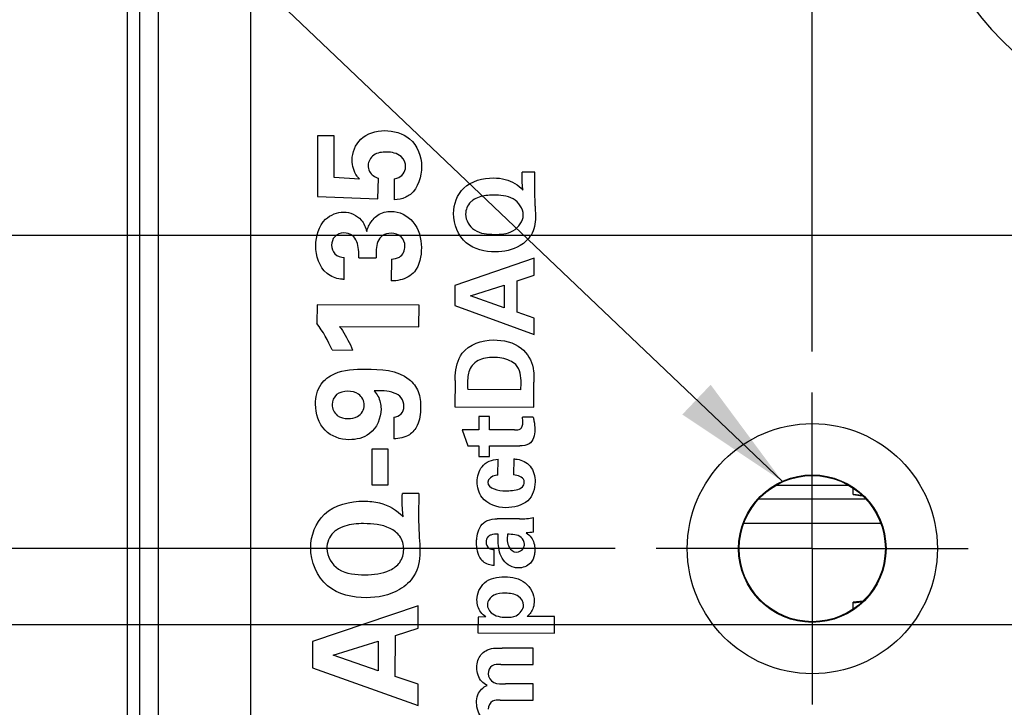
# Model space of a CAD drawing. Header units: inches. Extents: x 0 to 34, y 0 to 22.
# Tile 8 of 59: x 6.2 to 7.7, y 11.3 to 12.3. Entities that reach past the tile are written whole.
import ezdxf

# ---------------------------------------------------------------- set-up
doc = ezdxf.new("R2010")
doc.units = ezdxf.units.IN
doc.header["$LTSCALE"] = 1.87
doc.header["$MEASUREMENT"] = 0
doc.linetypes.add('CENTER', pattern=[0.6, 0.375, -0.075, 0.075, -0.075])
doc.layers.get('0').update_dxf_attribs({"linetype": 'CONTINUOUS'})
for name, color, linetype in [('02___PRT_ALL_AXES', 7, 'CONTINUOUS'), ('ARTWORK', 7, 'CONTINUOUS'), ('DETAIL', 7, 'CONTINUOUS'), ('DIMENSIONS', 7, 'CONTINUOUS'), ('ECAD_764683_01_234_CKET_SOIC_1_', 7, 'CONTINUOUS')]:
    doc.layers.add(name, color=color, linetype=linetype)
doc.styles.get("Standard").update_dxf_attribs({"font": 'txt', "width": 0.8})
doc.dimstyles.new('DIMSTYLE_1', dxfattribs={"dimtxt": 0.125, "dimasz": 0.18, "dimexe": 0.125, "dimexo": 0.0625, "dimgap": 0.03125, "dimtad": 0, "dimtih": 1, "dimtoh": 1, "dimlfac": 0.5, "dimzin": 4, "dimdsep": 46, "dimtxsty": 'STANDARD', "dimblk": '_FILLED', "dimblk1": '_FILLED', "dimblk2": '_FILLED', "dimcen": 0.09, "dimadec": 0, "dimazin": 0, "dimtp": 0.01, "dimtm": 0.01, "dimtfac": 1, "dimtofl": 0, "dimtmove": 0, "dimatfit": 3, "dimldrblk": '_FILLED', "dimfxl": 1, "dimtolj": 1, "dimtzin": 4, "dimarcsym": 0})
doc.dimstyles.new('DIMSTYLE_2', dxfattribs={"dimtxt": 0.125, "dimasz": 0.18, "dimexe": 0.125, "dimexo": 0.0625, "dimgap": 0.03125, "dimtad": 0, "dimtih": 1, "dimtoh": 1, "dimlfac": 0.5, "dimzin": 4, "dimdsep": 46, "dimtxsty": 'STANDARD', "dimblk": '_FILLED', "dimblk1": '_FILLED', "dimblk2": '_FILLED', "dimcen": 0.09, "dimadec": 0, "dimazin": 0, "dimtp": 0.001, "dimtm": 0.001, "dimtfac": 1, "dimtofl": 0, "dimtmove": 0, "dimatfit": 3, "dimldrblk": '_FILLED', "dimfxl": 1, "dimtolj": 1, "dimtzin": 4, "dimarcsym": 0})
doc.dimstyles.get("Standard").update_dxf_attribs({"dimtxt": 0.125, "dimasz": 0.18, "dimexe": 0.125, "dimexo": 0.0625, "dimgap": 0.09, "dimtad": 0, "dimtih": 1, "dimtoh": 1, "dimdec": 3, "dimzin": 4, "dimdsep": 46, "dimtxsty": 'STANDARD', "dimblk": '_FILLED', "dimblk1": '_FILLED', "dimblk2": '_FILLED', "dimcen": 0.09, "dimadec": 0, "dimazin": 0, "dimtol": 1, "dimtp": 0.01, "dimtm": 0.01, "dimtfac": 1, "dimtdec": 3, "dimtofl": 0, "dimtmove": 0, "dimatfit": 3, "dimldrblk": '_FILLED', "dimfxl": 1, "dimtolj": 1, "dimtzin": 4, "dimarcsym": 0})

# ---------------------------------------------------------------- blocks, each defined once
blk = doc.blocks.new('*D18')
at = {"layer": 'DIMENSIONS', "color": 2, "linetype": 'CONTINUOUS'}
blk.add_line((7.4418, 11.8375), (7.4418, 15.6145), dxfattribs=at)
at = {"layer": 'DIMENSIONS', "color": 2, "linetype": 'CONTINUOUS', "insert": (7.3793, 15.677), "char_height": 0.125, "width": 1.125, "attachment_point": 1, "rotation": 90, "line_spacing_factor": 0.9}
blk.add_mtext('1.29{\\Ftxt.shx;\\W1.000000;\\H0.125000; }[32.7]', dxfattribs=at)
blk = doc.blocks.new('_FILLED')
at = {"color": 0, "linetype": 'BYBLOCK'}
blk.add_solid([(0, 0), (-1, 0.1736), (-1, -0.1736)], dxfattribs=at)
blk = doc.blocks.new('*D21')
at = {"layer": 'DIMENSIONS', "color": 2, "linetype": 'CONTINUOUS'}
blk.add_line((8.1998, 11.7255), (8.1998, 15.6145), dxfattribs=at)
at = {"layer": 'DIMENSIONS', "color": 2, "linetype": 'CONTINUOUS', "insert": (8.1373, 15.677), "char_height": 0.125, "width": 1.125, "attachment_point": 1, "rotation": 90, "line_spacing_factor": 0.9}
blk.add_mtext('1.67{\\Ftxt.shx;\\W1.000000;\\H0.125000; }[42.3]', dxfattribs=at)
blk = doc.blocks.new('*D22')
at = {"layer": 'DIMENSIONS', "color": 6, "linetype": 'CONTINUOUS'}
blk.add_line((9.5876, 11.3719), (9.5876, 15.6145), dxfattribs=at)
at = {"layer": 'DIMENSIONS', "color": 6, "linetype": 'CONTINUOUS', "insert": (9.5251, 15.677), "char_height": 0.125, "width": 0.925, "attachment_point": 1, "rotation": 90, "line_spacing_factor": 0.9}
blk.add_mtext('2.36{\\Ftxt.shx;\\W1.000000;\\H0.125000; }[60]', dxfattribs=at)
blk = doc.blocks.new('*D32')
at = {"layer": 'DIMENSIONS', "color": 6, "linetype": 'CONTINUOUS'}
blk.add_line((10.8284, 11.422), (4.0538, 11.422), dxfattribs=at)
at = {"layer": 'DIMENSIONS', "color": 6, "linetype": 'CONTINUOUS', "insert": (3.9913, 11.4845), "char_height": 0.125, "width": 1.125, "attachment_point": 3, "line_spacing_factor": 0.9}
blk.add_mtext('1.72{\\Ftxt.shx;\\W1.000000;\\H0.125000; }[43.6]', dxfattribs=at)
blk = doc.blocks.new('*D35')
at = {"layer": 'DIMENSIONS', "color": 2, "linetype": 'CONTINUOUS'}
for p, q in [((4.1845, 11.6511), (4.0538, 11.6511)), ((4.2773, 11.538), (4.1845, 11.6511)), ((7.1423, 11.538), (4.2773, 11.538))]:
    blk.add_line(p, q, dxfattribs=at)
at = {"layer": 'DIMENSIONS', "color": 2, "linetype": 'CONTINUOUS', "insert": (3.9913, 11.7136), "char_height": 0.125, "width": 1.425, "attachment_point": 3, "line_spacing_factor": 0.9}
blk.add_mtext('2X 1.77{\\Ftxt.shx;\\W1.000000;\\H0.125000; }[45.1]', dxfattribs=at)
blk = doc.blocks.new('*D36')
at = {"layer": 'DIMENSIONS', "color": 2, "linetype": 'CONTINUOUS'}
for p, q in [((4.1664, 12.767), (4.0538, 12.767)), ((4.2753, 12.648), (4.1664, 12.767)), ((7.879, 12.648), (4.2753, 12.648))]:
    blk.add_line(p, q, dxfattribs=at)
at = {"layer": 'DIMENSIONS', "color": 2, "linetype": 'CONTINUOUS', "insert": (3.9913, 12.8295), "char_height": 0.125, "width": 1.125, "attachment_point": 3, "line_spacing_factor": 0.9}
blk.add_mtext('2.33{\\Ftxt.shx;\\W1.000000;\\H0.125000; }[59.2]', dxfattribs=at)
blk = doc.blocks.new('*D37')
at = {"layer": 'DIMENSIONS', "color": 2, "linetype": 'CONTINUOUS'}
blk.add_line((7.879, 13.38), (4.0538, 13.38), dxfattribs=at)
at = {"layer": 'DIMENSIONS', "color": 2, "linetype": 'CONTINUOUS', "insert": (3.9913, 13.4425), "char_height": 0.125, "width": 1.125, "attachment_point": 3, "line_spacing_factor": 0.9}
blk.add_mtext('2.70{\\Ftxt.shx;\\W1.000000;\\H0.125000; }[68.5]', dxfattribs=at)
blk = doc.blocks.new('*D38')
at = {"layer": 'DIMENSIONS', "color": 6, "linetype": 'CONTINUOUS'}
blk.add_line((11.2482, 12.014), (4.0538, 12.014), dxfattribs=at)
at = {"layer": 'DIMENSIONS', "color": 6, "linetype": 'CONTINUOUS', "insert": (3.9913, 12.0765), "char_height": 0.125, "width": 1.125, "attachment_point": 3, "line_spacing_factor": 0.9}
blk.add_mtext('2.01{\\Ftxt.shx;\\W1.000000;\\H0.125000; }[51.1]', dxfattribs=at)
blk = doc.blocks.new('*D39')
at = {"layer": 'DIMENSIONS', "color": 2, "linetype": 'CONTINUOUS'}
for p, q in [((10.8479, 13.361), (10.7504, 13.1732)), ((11.4633, 13.361), (10.8479, 13.361)), ((10.7504, 13.1732), (4.0538, 13.1732))]:
    blk.add_line(p, q, dxfattribs=at)
at = {"layer": 'DIMENSIONS', "color": 2, "linetype": 'CONTINUOUS', "insert": (3.9913, 13.2357), "char_height": 0.125, "width": 1.125, "attachment_point": 3, "line_spacing_factor": 0.9}
blk.add_mtext('2.69{\\Ftxt.shx;\\W1.000000;\\H0.125000; }[68.2]', dxfattribs=at)
blk = doc.blocks.new('*D40')
at = {"layer": 'DIMENSIONS', "color": 2, "linetype": 'CONTINUOUS'}
blk.add_line((9.6377, 13.628), (4.0538, 13.628), dxfattribs=at)
at = {"layer": 'DIMENSIONS', "color": 2, "linetype": 'CONTINUOUS', "insert": (3.9913, 13.6905), "char_height": 0.125, "width": 1.125, "attachment_point": 3, "line_spacing_factor": 0.9}
blk.add_mtext('2.82{\\Ftxt.shx;\\W1.000000;\\H0.125000; }[71.6]', dxfattribs=at)
blk = doc.blocks.new('*D41')
at = {"layer": 'DIMENSIONS', "color": 2, "linetype": 'CONTINUOUS'}
blk.add_line((9.6377, 12.528), (4.0538, 12.528), dxfattribs=at)
at = {"layer": 'DIMENSIONS', "color": 2, "linetype": 'CONTINUOUS', "insert": (3.9913, 12.5905), "char_height": 0.125, "width": 1.125, "attachment_point": 3, "line_spacing_factor": 0.9}
blk.add_mtext('2.27{\\Ftxt.shx;\\W1.000000;\\H0.125000; }[57.6]', dxfattribs=at)
blk = doc.blocks.new('*D43')
at = {"layer": 'DIMENSIONS', "color": 2, "linetype": 'CONTINUOUS'}
blk.add_line((8.0641, 14.106), (4.0538, 14.106), dxfattribs=at)
at = {"layer": 'DIMENSIONS', "color": 2, "linetype": 'CONTINUOUS', "insert": (3.9913, 14.1685), "char_height": 0.125, "width": 1.125, "attachment_point": 3, "line_spacing_factor": 0.9}
blk.add_mtext('3.06{\\Ftxt.shx;\\W1.000000;\\H0.125000; }[77.7]', dxfattribs=at)
blk = doc.blocks.new('*D44')
at = {"layer": 'DIMENSIONS', "color": 6, "linetype": 'CONTINUOUS'}
blk.add_line((11.4359, 11.8263), (11.4359, 7.3015), dxfattribs=at)
at = {"layer": 'DIMENSIONS', "color": 6, "linetype": 'CONTINUOUS', "insert": (11.3734, 7.239), "char_height": 0.125, "width": 1.125, "attachment_point": 3, "rotation": 90, "line_spacing_factor": 0.9}
blk.add_mtext('3.29{\\Ftxt.shx;\\W1.000000;\\H0.125000; }[83.4]', dxfattribs=at)
blk = doc.blocks.new('*D49')
at = {"layer": 'DIMENSIONS', "color": 2, "linetype": 'CONTINUOUS'}
blk.add_line((11.4359, 11.8263), (11.4359, 7.3015), dxfattribs=at)
at = {"layer": 'DIMENSIONS', "color": 2, "linetype": 'CONTINUOUS', "insert": (11.3734, 7.239), "char_height": 0.125, "width": 1.125, "attachment_point": 3, "rotation": 90, "line_spacing_factor": 0.9}
blk.add_mtext('3.29{\\Ftxt.shx;\\W1.000000;\\H0.125000; }[83.4]', dxfattribs=at)
blk = doc.blocks.new('*D51')
at = {"layer": 'DIMENSIONS', "color": 2, "linetype": 'CONTINUOUS'}
blk.add_line((10.8284, 11.422), (4.0538, 11.422), dxfattribs=at)
at = {"layer": 'DIMENSIONS', "color": 2, "linetype": 'CONTINUOUS', "insert": (3.9913, 11.4845), "char_height": 0.125, "width": 1.125, "attachment_point": 3, "line_spacing_factor": 0.9}
blk.add_mtext('1.72{\\Ftxt.shx;\\W1.000000;\\H0.125000; }[43.6]', dxfattribs=at)
blk = doc.blocks.new('*D52')
at = {"layer": 'DIMENSIONS', "color": 2, "linetype": 'CONTINUOUS'}
blk.add_line((11.2482, 12.014), (4.0538, 12.014), dxfattribs=at)
at = {"layer": 'DIMENSIONS', "color": 2, "linetype": 'CONTINUOUS', "insert": (3.9913, 12.0765), "char_height": 0.125, "width": 1.125, "attachment_point": 3, "line_spacing_factor": 0.9}
blk.add_mtext('2.01{\\Ftxt.shx;\\W1.000000;\\H0.125000; }[51.1]', dxfattribs=at)
blk = doc.blocks.new('*D53')
at = {"layer": 'DIMENSIONS', "color": 2, "linetype": 'CONTINUOUS'}
blk.add_line((9.5876, 11.3719), (9.5876, 15.6145), dxfattribs=at)
at = {"layer": 'DIMENSIONS', "color": 2, "linetype": 'CONTINUOUS', "insert": (9.5251, 15.677), "char_height": 0.125, "width": 0.925, "attachment_point": 1, "rotation": 90, "line_spacing_factor": 0.9}
blk.add_mtext('2.36{\\Ftxt.shx;\\W1.000000;\\H0.125000; }[60]', dxfattribs=at)

msp = doc.modelspace()

# ---------------------------------------------------------------- linework, layer by layer
at = {"color": 3, "linetype": 'CONTINUOUS'}
for p, q in [((6.5885, 8.2686), (6.5885, 14.6473)), ((6.4485, 8.408), (6.4485, 14.508))]:
    msp.add_line(p, q, dxfattribs=at)
at = {"color": 7, "linetype": 'CONTINUOUS'}
for p, q in [((6.4008, 14.5753), (6.4008, 8.3406)), ((6.4199, 8.3406), (6.4199, 14.5753)), ((7.5037, 11.6201), (7.5037, 11.63)), ((7.5037, 11.6206), (7.517, 11.6191)), ((7.5037, 11.6201), (7.5178, 11.6184)), ((7.3298, 11.538), (7.3308, 11.538)), ((7.5538, 11.538), (7.5528, 11.538)), ((7.519, 11.4584), (7.5037, 11.4567)), ((7.517, 11.4568), (7.5037, 11.4553)), ((7.5037, 11.4459), (7.5037, 11.4567))]:
    msp.add_line(p, q, dxfattribs=at)
msp.add_circle((7.4418, 11.538), 0.111, dxfattribs=at)
at = {"layer": '02___PRT_ALL_AXES', "color": 7, "linetype": 'CENTER'}
for q in [(7.4418, 11.775), (7.2048, 11.538), (7.4418, 11.301), (7.6788, 11.538)]:
    msp.add_line((7.4418, 11.538), q, dxfattribs=at)
at = {"layer": '02___PRT_ALL_AXES', "color": 3, "linetype": 'CONTINUOUS'}
for centre, radius in [((7.4419, 11.538), 0.19), ((7.4418, 11.538), 0.112)]:
    msp.add_circle(centre, radius, dxfattribs=at)
for radius in [0.4777, 0.378]:
    msp.add_arc((8.0679, 12.648), radius, 180, 360, dxfattribs=at)
at = {"layer": 'ARTWORK', "color": 3, "linetype": 'CONTINUOUS'}
for p, q in [((6.6901, 12.1651), (6.6898, 12.073)), ((6.7154, 12.1651), (6.6901, 12.1651)), ((6.7152, 12.1017), (6.7154, 12.1651)), ((7.02, 12.1099), (7.0011, 12.1099)), ((6.7536, 12.0996), (6.7152, 12.1017)), ((6.7815, 12.0693), (6.7825, 12.1008)), ((6.8065, 12.1001), (6.8064, 12.0679)), ((7.0195, 12.0802), (7.0203, 12.0607)), ((6.6898, 12.073), (6.7815, 12.0693)), ((6.7306, 11.947), (6.7307, 11.9803)), ((6.7529, 11.9798), (6.7789, 11.9798)), ((6.8022, 11.978), (6.8021, 11.9448)), ((7.0193, 11.9795), (6.8988, 11.938)), ((7.0192, 11.9535), (7.0193, 11.9795)), ((6.9931, 11.8973), (6.9932, 11.9449)), ((6.9932, 11.9449), (7.0192, 11.9535)), ((6.8988, 11.938), (6.8987, 11.9074)), ((6.9224, 11.9219), (6.9737, 11.9385)), ((6.9737, 11.9385), (6.9737, 11.904)), ((6.9737, 11.904), (6.9224, 11.9219)), ((6.6892, 11.9083), (6.6891, 11.8802)), ((6.8442, 11.908), (6.6892, 11.9083)), ((6.8441, 11.8751), (6.8442, 11.908)), ((6.8987, 11.9074), (7.019, 11.8636)), ((7.0191, 11.8882), (6.9931, 11.8973)), ((7.019, 11.8636), (7.0191, 11.8882)), ((6.7235, 11.8753), (6.8441, 11.8751)), ((6.7124, 11.8399), (6.7432, 11.8398)), ((6.8989, 11.7934), (6.8987, 11.7535)), ((6.999, 11.7795), (6.9994, 11.7896)), ((7.0188, 11.7532), (7.0189, 11.7907)), ((6.999, 11.7795), (6.9182, 11.7796)), ((6.8987, 11.7535), (7.0188, 11.7532)), ((6.806, 11.7379), (6.806, 11.705)), ((6.9351, 11.7386), (6.9351, 11.7186)), ((6.9514, 11.7386), (6.9351, 11.7386)), ((6.9514, 11.7186), (6.9514, 11.7386)), ((7.0176, 11.7379), (7.0014, 11.7379)), ((6.9096, 11.7187), (6.9185, 11.6942)), ((6.9351, 11.7186), (6.9096, 11.7187)), ((6.9894, 11.7185), (6.9514, 11.7186)), ((6.7724, 11.689), (6.7723, 11.635)), ((6.7975, 11.6889), (6.7724, 11.689)), ((6.7974, 11.6349), (6.7975, 11.6889)), ((6.9185, 11.6942), (6.935, 11.6941)), ((6.935, 11.6941), (6.935, 11.678)), ((6.9513, 11.6779), (6.9513, 11.6941)), ((6.9513, 11.6941), (6.9975, 11.694)), ((6.935, 11.678), (6.9513, 11.6779)), ((6.9642, 11.6497), (6.9643, 11.6738)), ((6.9881, 11.6743), (6.988, 11.65)), ((6.7723, 11.635), (6.7974, 11.6349)), ((6.844, 11.6216), (6.8189, 11.6216)), ((6.8434, 11.5828), (6.8445, 11.5573)), ((6.997, 11.5833), (6.9632, 11.5832)), ((7.0183, 11.5629), (7.0184, 11.5852)), ((6.9582, 11.5124), (6.9583, 11.5365)), ((6.8431, 11.4512), (6.6824, 11.3969)), ((6.843, 11.4173), (6.8431, 11.4512)), ((6.9339, 11.4339), (6.9338, 11.41)), ((6.9459, 11.4346), (6.9339, 11.4339)), ((7.0503, 11.4348), (7.0083, 11.4349)), ((7.0503, 11.4097), (7.0503, 11.4348)), ((6.8083, 11.406), (6.843, 11.4173)), ((6.8082, 11.3437), (6.8083, 11.406)), ((6.9338, 11.41), (7.0503, 11.4097)), ((6.6824, 11.3969), (6.6823, 11.3569)), ((6.7139, 11.3759), (6.7823, 11.3976)), ((6.7823, 11.3976), (6.7822, 11.3525)), ((7.0179, 11.3868), (6.9704, 11.387)), ((7.0178, 11.362), (7.0179, 11.3868)), ((6.7822, 11.3525), (6.7139, 11.3759)), ((6.6823, 11.3569), (6.8427, 11.2996)), ((6.9683, 11.3621), (7.0178, 11.362)), ((6.8428, 11.3319), (6.8082, 11.3437)), ((6.8427, 11.2996), (6.8428, 11.3319)), ((7.0177, 11.3327), (6.9756, 11.3328)), ((7.0177, 11.3079), (7.0177, 11.3327)), ((6.9677, 11.308), (7.0177, 11.3079))]:
    msp.add_line(p, q, dxfattribs=at)
for centre, radius, start, end in [((8.2668, 12.0779), 1.2473, 178.5299, 179.8921), ((6.5195, 11.7557), 0.2104, 23.5805, 36.2875), ((8.5055, 11.579), 1.662, 178.5313, 179.8687)]:
    msp.add_arc(centre, radius, start, end, dxfattribs=at)
for points, knots in [([(6.7426, 12.1284), (6.7426, 12.1398), (6.7527, 12.1655), (6.7791, 12.1732), (6.792, 12.1732)], [0, 0, 0, 0, 0.469, 1, 1, 1, 1]), ([(6.792, 12.1732), (6.8053, 12.1731), (6.836, 12.1651), (6.8481, 12.134), (6.8481, 12.1188)], [0, 0, 0, 0, 0.467689, 1, 1, 1, 1]), ([(6.7948, 12.1405), (6.7881, 12.1405), (6.7744, 12.1393), (6.767, 12.1262), (6.767, 12.1203)], [0, 0, 0, 0, 0.531001, 1, 1, 1, 1]), ([(6.8239, 12.118), (6.8239, 12.1237), (6.8177, 12.1379), (6.8026, 12.1405), (6.7948, 12.1405)], [0, 0, 0, 0, 0.423746, 1, 1, 1, 1]), ([(6.7536, 12.0996), (6.7524, 12.101), (6.7455, 12.1087), (6.7426, 12.1198), (6.7426, 12.1284)], [0, 0, 0, 0, 0.174333, 1, 1, 1, 1]), ([(6.767, 12.1203), (6.767, 12.1172), (6.7685, 12.1081), (6.7771, 12.1025), (6.7825, 12.1008)], [0, 0, 0, 0, 0.350734, 1, 1, 1, 1]), ([(6.8065, 12.1001), (6.8079, 12.1001), (6.8166, 12.1013), (6.8238, 12.1107), (6.8239, 12.118)], [0, 0, 0, 0, 0.163464, 1, 1, 1, 1]), ([(7.0022, 12.0829), (7.0019, 12.0846), (7.0009, 12.0936), (7.0008, 12.1026), (7.0011, 12.1099)], [0, 0, 0, 0, 0.189789, 1, 1, 1, 1]), ([(6.8967, 12.047), (6.8967, 12.061), (6.9084, 12.0932), (6.9416, 12.1012), (6.9575, 12.1012)], [0, 0, 0, 0, 0.467083, 1, 1, 1, 1]), ([(6.9575, 12.1012), (6.9634, 12.1012), (6.98, 12.0997), (6.9951, 12.0906), (7.0022, 12.0829)], [0, 0, 0, 0, 0.362463, 1, 1, 1, 1]), ([(6.8311, 12.0763), (6.8289, 12.0746), (6.8215, 12.0697), (6.8124, 12.0681), (6.8064, 12.0679)], [0, 0, 0, 0, 0.314245, 1, 1, 1, 1]), ([(6.9571, 12.075), (6.9533, 12.075), (6.9427, 12.0746), (6.932, 12.0714), (6.9262, 12.0676)], [0, 0, 0, 0, 0.353133, 1, 1, 1, 1]), ([(7.0026, 12.0449), (7.0027, 12.0546), (6.9884, 12.0746), (6.9673, 12.075), (6.9571, 12.075)], [0, 0, 0, 0, 0.486956, 1, 1, 1, 1]), ([(6.9262, 12.0676), (6.9249, 12.0667), (6.9184, 12.0615), (6.915, 12.0527), (6.915, 12.046)], [0, 0, 0, 0, 0.192192, 1, 1, 1, 1]), ([(7.0203, 12.0607), (7.0205, 12.0587), (7.0208, 12.0524), (7.0213, 12.046), (7.0213, 12.0417)], [0, 0, 0, 0, 0.316535, 1, 1, 1, 1]), ([(6.6874, 11.9983), (6.6875, 12.0125), (6.6947, 12.0394), (6.7199, 12.0494), (6.7297, 12.0494)], [0, 0, 0, 0, 0.591249, 1, 1, 1, 1]), ([(6.7297, 12.0494), (6.7395, 12.0494), (6.7567, 12.0417), (6.763, 12.0262), (6.7648, 12.0201)], [0, 0, 0, 0, 0.603718, 1, 1, 1, 1]), ([(6.7744, 12.0382), (6.7764, 12.0406), (6.7842, 12.0477), (6.795, 12.0505), (6.8021, 12.0505)], [0, 0, 0, 0, 0.309795, 1, 1, 1, 1]), ([(6.8021, 12.0505), (6.8142, 12.0505), (6.8409, 12.0369), (6.8478, 12.0091), (6.8478, 11.9953)], [0, 0, 0, 0, 0.466443, 1, 1, 1, 1]), ([(6.96, 11.9889), (6.9447, 11.9889), (6.9102, 11.9964), (6.8967, 12.0309), (6.8967, 12.047)], [0, 0, 0, 0, 0.488083, 1, 1, 1, 1]), ([(6.915, 12.046), (6.915, 12.0369), (6.9274, 12.017), (6.9483, 12.0156), (6.9586, 12.0155)], [0, 0, 0, 0, 0.469646, 1, 1, 1, 1]), ([(6.9586, 12.0155), (6.9682, 12.0155), (6.9883, 12.0165), (7.0026, 12.0354), (7.0026, 12.0449)], [0, 0, 0, 0, 0.502848, 1, 1, 1, 1]), ([(6.7648, 12.0201), (6.7652, 12.0214), (6.7673, 12.0279), (6.7708, 12.034), (6.7744, 12.0382)], [0, 0, 0, 0, 0.198733, 1, 1, 1, 1]), ([(7.0213, 12.0417), (7.0213, 12.0323), (7.0176, 12.0145), (6.9946, 11.9932), (6.973, 11.9889), (6.96, 11.9889)], [0, 0, 0, 0, 0.311628, 0.567213, 1, 1, 1, 1]), ([(6.7299, 12.0176), (6.7249, 12.0176), (6.7145, 12.0138), (6.7114, 12.0035), (6.7114, 11.9989)], [0, 0, 0, 0, 0.518867, 1, 1, 1, 1]), ([(6.7529, 11.9798), (6.7527, 11.9881), (6.7528, 12.0006), (6.7434, 12.0155), (6.7344, 12.0176), (6.7299, 12.0176)], [0, 0, 0, 0, 0.497709, 0.730153, 1, 1, 1, 1]), ([(6.8018, 12.0172), (6.7973, 12.0172), (6.7882, 12.0155), (6.7784, 12.0006), (6.7789, 11.988), (6.7789, 11.9798)], [0, 0, 0, 0, 0.274381, 0.502443, 1, 1, 1, 1]), ([(6.8229, 11.9975), (6.8229, 12.0027), (6.8186, 12.014), (6.8072, 12.0172), (6.8018, 12.0172)], [0, 0, 0, 0, 0.494778, 1, 1, 1, 1]), ([(6.7114, 11.9989), (6.7114, 11.9943), (6.7149, 11.9839), (6.7255, 11.9803), (6.7307, 11.9803)], [0, 0, 0, 0, 0.466839, 1, 1, 1, 1]), ([(6.8022, 11.978), (6.8064, 11.9781), (6.8174, 11.9797), (6.8229, 11.9913), (6.8229, 11.9975)], [0, 0, 0, 0, 0.403319, 1, 1, 1, 1]), ([(6.7306, 11.947), (6.7287, 11.9472), (6.7195, 11.9479), (6.7102, 11.9513), (6.7044, 11.956)], [0, 0, 0, 0, 0.204254, 1, 1, 1, 1]), ([(6.8372, 11.9587), (6.8346, 11.9556), (6.8245, 11.9472), (6.8109, 11.9448), (6.8021, 11.9448)], [0, 0, 0, 0, 0.316925, 1, 1, 1, 1]), ([(6.7235, 11.8753), (6.725, 11.8734), (6.7328, 11.8623), (6.739, 11.8501), (6.7432, 11.8398)], [0, 0, 0, 0, 0.177386, 1, 1, 1, 1]), ([(6.9572, 11.8552), (6.972, 11.8551), (7.0005, 11.8491), (7.0155, 11.8238), (7.0176, 11.8124)], [0, 0, 0, 0, 0.560267, 1, 1, 1, 1]), ([(6.8989, 11.7934), (6.8989, 11.7958), (6.8993, 11.8101), (6.9028, 11.8252), (6.9098, 11.8348)], [0, 0, 0, 0, 0.168326, 1, 1, 1, 1]), ([(6.9571, 11.8285), (6.9492, 11.8285), (6.9332, 11.8268), (6.9219, 11.8137), (6.9199, 11.8066)], [0, 0, 0, 0, 0.519518, 1, 1, 1, 1]), ([(6.9911, 11.8176), (6.9886, 11.8201), (6.9782, 11.8268), (6.9657, 11.8285), (6.9571, 11.8285)], [0, 0, 0, 0, 0.292603, 1, 1, 1, 1]), ([(6.687, 11.7574), (6.6871, 11.7679), (6.6913, 11.7883), (6.7213, 11.81), (6.7468, 11.8108), (6.7627, 11.8108)], [0, 0, 0, 0, 0.300792, 0.545814, 1, 1, 1, 1]), ([(6.7627, 11.8108), (6.7855, 11.8107), (6.8207, 11.8095), (6.8453, 11.7768), (6.8467, 11.7603), (6.8467, 11.752)], [0, 0, 0, 0, 0.588338, 0.785075, 1, 1, 1, 1]), ([(6.9199, 11.8066), (6.9195, 11.8052), (6.9176, 11.7963), (6.9179, 11.7872), (6.9182, 11.7796)], [0, 0, 0, 0, 0.165698, 1, 1, 1, 1]), ([(7.0176, 11.8124), (7.0178, 11.8112), (7.0189, 11.804), (7.0189, 11.7968), (7.0189, 11.7907)], [0, 0, 0, 0, 0.166321, 1, 1, 1, 1]), ([(6.7357, 11.7771), (6.7299, 11.7771), (6.7173, 11.7747), (6.7122, 11.7624), (6.7121, 11.7569)], [0, 0, 0, 0, 0.515796, 1, 1, 1, 1]), ([(6.761, 11.7561), (6.761, 11.7623), (6.7544, 11.7751), (6.7415, 11.7771), (6.7357, 11.7771)], [0, 0, 0, 0, 0.517808, 1, 1, 1, 1]), ([(6.8212, 11.7538), (6.8212, 11.7585), (6.8188, 11.7681), (6.8012, 11.7784), (6.7862, 11.7779), (6.7759, 11.7777)], [0, 0, 0, 0, 0.242535, 0.465187, 1, 1, 1, 1]), ([(6.7759, 11.7777), (6.7782, 11.7752), (6.7843, 11.7673), (6.7865, 11.7569), (6.7865, 11.7502)], [0, 0, 0, 0, 0.329566, 1, 1, 1, 1]), ([(6.7378, 11.7035), (6.7248, 11.7035), (6.6957, 11.7138), (6.687, 11.7433), (6.687, 11.7574)], [0, 0, 0, 0, 0.480814, 1, 1, 1, 1]), ([(6.7121, 11.7569), (6.7121, 11.7509), (6.7179, 11.7381), (6.7308, 11.7357), (6.7365, 11.7357)], [0, 0, 0, 0, 0.511776, 1, 1, 1, 1]), ([(6.7365, 11.7357), (6.7414, 11.7357), (6.7535, 11.7371), (6.761, 11.7494), (6.761, 11.7561)], [0, 0, 0, 0, 0.419637, 1, 1, 1, 1]), ([(6.7865, 11.7502), (6.7865, 11.7364), (6.775, 11.7094), (6.7487, 11.7034), (6.7378, 11.7035)], [0, 0, 0, 0, 0.558351, 1, 1, 1, 1]), ([(6.806, 11.7379), (6.8101, 11.7383), (6.8185, 11.7413), (6.8212, 11.7499), (6.8212, 11.7538)], [0, 0, 0, 0, 0.506133, 1, 1, 1, 1]), ([(6.8467, 11.752), (6.8467, 11.7429), (6.8449, 11.7271), (6.8293, 11.7079), (6.8141, 11.705), (6.806, 11.705)], [0, 0, 0, 0, 0.387915, 0.65353, 1, 1, 1, 1]), ([(6.9894, 11.7185), (6.9924, 11.7185), (7.0003, 11.7179), (7.0019, 11.7262), (7.0019, 11.7296)], [0, 0, 0, 0, 0.475025, 1, 1, 1, 1]), ([(7.0176, 11.7379), (7.0181, 11.736), (7.0195, 11.7297), (7.0202, 11.7232), (7.0202, 11.7187)], [0, 0, 0, 0, 0.307322, 1, 1, 1, 1]), ([(7.0202, 11.7187), (7.0202, 11.7109), (7.0163, 11.6953), (7.0022, 11.694), (6.9975, 11.694)], [0, 0, 0, 0, 0.620878, 1, 1, 1, 1]), ([(6.9327, 11.6396), (6.9327, 11.6476), (6.9371, 11.6658), (6.9553, 11.6738), (6.9643, 11.6738)], [0, 0, 0, 0, 0.472954, 1, 1, 1, 1]), ([(6.9881, 11.6743), (6.9899, 11.6742), (6.999, 11.6736), (7.0082, 11.669), (7.0129, 11.6634)], [0, 0, 0, 0, 0.20017, 1, 1, 1, 1]), ([(6.9642, 11.6497), (6.963, 11.6496), (6.9567, 11.6491), (6.9487, 11.6441), (6.9487, 11.6389)], [0, 0, 0, 0, 0.19168, 1, 1, 1, 1]), ([(7.0042, 11.6386), (7.0042, 11.6395), (7.0032, 11.6466), (6.994, 11.6496), (6.988, 11.65)], [0, 0, 0, 0, 0.134616, 1, 1, 1, 1]), ([(6.9763, 11.6002), (6.9631, 11.6002), (6.9386, 11.6084), (6.9327, 11.6313), (6.9327, 11.6396)], [0, 0, 0, 0, 0.611715, 1, 1, 1, 1]), ([(6.9755, 11.6258), (6.9772, 11.6258), (6.986, 11.6262), (6.996, 11.6271), (7.0013, 11.6319)], [0, 0, 0, 0, 0.192688, 1, 1, 1, 1]), ([(6.6796, 11.5394), (6.6797, 11.5577), (6.6956, 11.6002), (6.7395, 11.6103), (6.7607, 11.6102)], [0, 0, 0, 0, 0.463504, 1, 1, 1, 1]), ([(6.7607, 11.6102), (6.7686, 11.6102), (6.7906, 11.6083), (6.8107, 11.5964), (6.8203, 11.5863)], [0, 0, 0, 0, 0.363634, 1, 1, 1, 1]), ([(6.8203, 11.5863), (6.8199, 11.5885), (6.8186, 11.6002), (6.8184, 11.6121), (6.8189, 11.6216)], [0, 0, 0, 0, 0.189804, 1, 1, 1, 1]), ([(6.9426, 11.5774), (6.9442, 11.5788), (6.9506, 11.5824), (6.9581, 11.5832), (6.9632, 11.5832)], [0, 0, 0, 0, 0.297201, 1, 1, 1, 1]), ([(6.719, 11.5663), (6.7172, 11.5652), (6.7086, 11.5584), (6.7041, 11.5468), (6.7041, 11.538)], [0, 0, 0, 0, 0.193774, 1, 1, 1, 1]), ([(6.7601, 11.576), (6.7551, 11.576), (6.7409, 11.5755), (6.7267, 11.5713), (6.719, 11.5663)], [0, 0, 0, 0, 0.353537, 1, 1, 1, 1]), ([(6.8209, 11.5367), (6.8209, 11.5436), (6.8173, 11.5577), (6.7944, 11.5742), (6.7737, 11.576), (6.7601, 11.576)], [0, 0, 0, 0, 0.259402, 0.495558, 1, 1, 1, 1]), ([(6.9316, 11.5474), (6.9317, 11.5496), (6.9322, 11.5602), (6.936, 11.5718), (6.9426, 11.5774)], [0, 0, 0, 0, 0.200929, 1, 1, 1, 1]), ([(6.8445, 11.5573), (6.8446, 11.5547), (6.8451, 11.5464), (6.8457, 11.5381), (6.8457, 11.5325)], [0, 0, 0, 0, 0.316769, 1, 1, 1, 1]), ([(6.9532, 11.5587), (6.9518, 11.5582), (6.9478, 11.5558), (6.9461, 11.5508), (6.9461, 11.5477)], [0, 0, 0, 0, 0.318733, 1, 1, 1, 1]), ([(6.9689, 11.5265), (6.9653, 11.5346), (6.9644, 11.5463), (6.9643, 11.5575), (6.9643, 11.5599)], [0, 0, 0, 0, 0.786514, 1, 1, 1, 1]), ([(6.9787, 11.5598), (6.9781, 11.5533), (6.9774, 11.5415), (6.9878, 11.5327), (6.9922, 11.5326)], [0, 0, 0, 0, 0.59382, 1, 1, 1, 1]), ([(7.0068, 11.5621), (7.0097, 11.5601), (7.0173, 11.5535), (7.0203, 11.5432), (7.0202, 11.5369)], [0, 0, 0, 0, 0.360661, 1, 1, 1, 1]), ([(6.7641, 11.4634), (6.7436, 11.4634), (6.6981, 11.4729), (6.6796, 11.5182), (6.6796, 11.5394)], [0, 0, 0, 0, 0.49173, 1, 1, 1, 1]), ([(6.7041, 11.538), (6.704, 11.5261), (6.7209, 11.5), (6.7485, 11.4983), (6.7621, 11.4982)], [0, 0, 0, 0, 0.466345, 1, 1, 1, 1]), ([(6.7621, 11.4982), (6.775, 11.4982), (6.7948, 11.5005), (6.817, 11.5161), (6.8209, 11.5298), (6.8209, 11.5367)], [0, 0, 0, 0, 0.494489, 0.737672, 1, 1, 1, 1]), ([(6.9922, 11.5326), (6.9965, 11.5326), (7.0033, 11.5366), (7.0043, 11.5428), (7.0043, 11.5446)], [0, 0, 0, 0, 0.702162, 1, 1, 1, 1]), ([(7.0202, 11.5369), (7.0202, 11.5342), (7.0198, 11.5268), (7.0168, 11.5194), (7.0135, 11.5159)], [0, 0, 0, 0, 0.356164, 1, 1, 1, 1]), ([(6.8457, 11.5325), (6.8457, 11.5202), (6.8407, 11.4967), (6.81, 11.469), (6.7814, 11.4633), (6.7641, 11.4634)], [0, 0, 0, 0, 0.308674, 0.564093, 1, 1, 1, 1]), ([(6.9582, 11.5124), (6.9568, 11.5125), (6.9494, 11.5128), (6.9419, 11.517), (6.9384, 11.5219)], [0, 0, 0, 0, 0.18455, 1, 1, 1, 1]), ([(6.995, 11.5086), (6.9931, 11.5087), (6.9822, 11.5096), (6.9726, 11.5185), (6.9689, 11.5265)], [0, 0, 0, 0, 0.182242, 1, 1, 1, 1]), ([(6.9323, 11.4603), (6.9323, 11.4696), (6.9414, 11.4911), (6.9637, 11.4952), (6.9743, 11.4951)], [0, 0, 0, 0, 0.467446, 1, 1, 1, 1]), ([(6.9743, 11.4951), (6.9852, 11.4951), (7.0081, 11.4908), (7.0192, 11.4686), (7.0192, 11.4584)], [0, 0, 0, 0, 0.516798, 1, 1, 1, 1]), ([(6.9753, 11.4702), (6.9694, 11.4702), (6.9575, 11.4699), (6.9481, 11.4589), (6.9481, 11.4532)], [0, 0, 0, 0, 0.50801, 1, 1, 1, 1]), ([(7.003, 11.4521), (7.0031, 11.4572), (6.9952, 11.4693), (6.9822, 11.4701), (6.9753, 11.4702)], [0, 0, 0, 0, 0.426995, 1, 1, 1, 1]), ([(6.9459, 11.4346), (6.9429, 11.4363), (6.9349, 11.4429), (6.9322, 11.4536), (6.9323, 11.4603)], [0, 0, 0, 0, 0.341507, 1, 1, 1, 1]), ([(6.9481, 11.4532), (6.9481, 11.4486), (6.9545, 11.4357), (6.9688, 11.4339), (6.9767, 11.4338)], [0, 0, 0, 0, 0.369536, 1, 1, 1, 1]), ([(6.9767, 11.4338), (6.9818, 11.4338), (6.9937, 11.434), (7.003, 11.4456), (7.003, 11.4521)], [0, 0, 0, 0, 0.437495, 1, 1, 1, 1]), ([(7.0192, 11.4584), (7.0192, 11.4551), (7.0183, 11.4462), (7.0128, 11.4383), (7.0083, 11.4349)], [0, 0, 0, 0, 0.370741, 1, 1, 1, 1]), ([(6.932, 11.3572), (6.932, 11.3609), (6.9333, 11.3709), (6.94, 11.3798), (6.9456, 11.3829)], [0, 0, 0, 0, 0.368753, 1, 1, 1, 1]), ([(6.9476, 11.3302), (6.9446, 11.3318), (6.9355, 11.338), (6.932, 11.3498), (6.932, 11.3572)], [0, 0, 0, 0, 0.311022, 1, 1, 1, 1]), ([(6.9683, 11.3621), (6.964, 11.3622), (6.9541, 11.3624), (6.9493, 11.3525), (6.9493, 11.348)], [0, 0, 0, 0, 0.494276, 1, 1, 1, 1]), ([(6.9493, 11.348), (6.9493, 11.3428), (6.9575, 11.3312), (6.9696, 11.3328), (6.9756, 11.3328)], [0, 0, 0, 0, 0.465404, 1, 1, 1, 1]), ([(6.9317, 11.3038), (6.9317, 11.3078), (6.9329, 11.3188), (6.9414, 11.3277), (6.9476, 11.3302)], [0, 0, 0, 0, 0.378355, 1, 1, 1, 1]), ([(6.9443, 11.2778), (6.9431, 11.2786), (6.9353, 11.2846), (6.9317, 11.2955), (6.9317, 11.3038)], [0, 0, 0, 0, 0.153403, 1, 1, 1, 1]), ([(6.9677, 11.308), (6.9638, 11.308), (6.9544, 11.3084), (6.9492, 11.2988), (6.9492, 11.2942)], [0, 0, 0, 0, 0.460926, 1, 1, 1, 1])]:
    msp.add_open_spline(points, degree=3, knots=knots, dxfattribs=at)
for points in [[(6.8481, 12.1188), (6.848, 12.1035), (6.8429, 12.086), (6.8311, 12.0763)], [(6.7044, 11.956), (6.6926, 11.9655), (6.6874, 11.9831), (6.6874, 11.9983)], [(6.8478, 11.9953), (6.8477, 11.9826), (6.8453, 11.9685), (6.8372, 11.9587)], [(6.9098, 11.8348), (6.9201, 11.8486), (6.94, 11.8552), (6.9572, 11.8552)], [(6.9994, 11.7896), (6.9994, 11.7993), (6.998, 11.8107), (6.9911, 11.8176)], [(7.0019, 11.7296), (7.0019, 11.7324), (7.0017, 11.7352), (7.0014, 11.7379)], [(7.0129, 11.6634), (7.0184, 11.657), (7.0207, 11.6478), (7.0206, 11.6394)], [(6.9487, 11.6389), (6.9487, 11.629), (6.9655, 11.6259), (6.9755, 11.6258)], [(7.0013, 11.6319), (7.0031, 11.6336), (7.0042, 11.6362), (7.0042, 11.6386)], [(7.0206, 11.6394), (7.0206, 11.6292), (7.0171, 11.6176), (7.0094, 11.6108)], [(7.0094, 11.6108), (7.0006, 11.6032), (6.9879, 11.6002), (6.9763, 11.6002)], [(6.997, 11.5833), (7.0042, 11.5832), (7.0114, 11.5837), (7.0184, 11.5852)], [(6.9643, 11.5599), (6.9606, 11.5599), (6.9567, 11.5599), (6.9532, 11.5587)], [(6.9995, 11.5551), (6.994, 11.5596), (6.9858, 11.5598), (6.9787, 11.5598)], [(7.0043, 11.5446), (7.0043, 11.5485), (7.0023, 11.5526), (6.9995, 11.5551)], [(7.0183, 11.5629), (7.0145, 11.5623), (7.0107, 11.5621), (7.0068, 11.5621)], [(6.9384, 11.5219), (6.9333, 11.5291), (6.9316, 11.5386), (6.9316, 11.5474)], [(6.9461, 11.5477), (6.9461, 11.5443), (6.9479, 11.5404), (6.9508, 11.5384)], [(6.9508, 11.5384), (6.9529, 11.537), (6.9557, 11.5366), (6.9583, 11.5365)], [(7.0135, 11.5159), (7.0088, 11.5112), (7.0017, 11.5086), (6.995, 11.5086)], [(6.9456, 11.3829), (6.9527, 11.3872), (6.962, 11.387), (6.9704, 11.387)]]:
    msp.add_open_spline(points, degree=3, dxfattribs=at)
at = {"layer": 'ECAD_764683_01_234_CKET_SOIC_1_', "color": 7, "linetype": 'CONTINUOUS'}
for p, q in [((7.4966, 11.6339), (7.3869, 11.6339)), ((7.5229, 11.6132), (7.3606, 11.6132)), ((7.5456, 11.5761), (7.3379, 11.5761))]:
    msp.add_line(p, q, dxfattribs=at)

# ---------------------------------------------------------------- dimensions: what is measured, and where the dimension line sits
at = {"layer": 'DIMENSIONS', "color": 2, "linetype": 'CONTINUOUS'}
for feature_location, offset, dtype, origin, dimstyle, picture, middle in [((7.4418, 11.8375), (0, 3.777), 1, (4.8653, 11.775), 'DIMSTYLE_1', '*D18', (7.4418, 16.2395)), ((8.1998, 11.7255), (0, 3.889), 1, (4.8653, 11.663), 'DIMSTYLE_1', '*D21', (8.1998, 16.2395)), ((9.5876, 11.3719), (0, 4.2426), 1, (4.8653, 11.3094), 'DIMSTYLE_2', '*D53', (9.5876, 16.1395)), ((8.0641, 14.106), (-4.0103, 0), 0, (8.1266, 7.9897), 'DIMSTYLE_1', '*D43', (3.4288, 14.106)), ((9.6377, 13.628), (-5.5838, 0), 0, (9.7002, 7.9897), 'DIMSTYLE_1', '*D40', (3.4288, 13.628)), ((7.879, 13.38), (-3.8252, 0), 0, (7.9415, 7.9897), 'DIMSTYLE_1', '*D37', (3.4288, 13.38)), ((11.4633, 13.361), (-7.4095, -0.1877), 0, (11.5258, 7.9897), 'DIMSTYLE_1', '*D39', (3.4288, 13.1732)), ((7.879, 12.648), (-3.8252, 0.1191), 0, (7.9415, 7.9897), 'DIMSTYLE_1', '*D36', (3.4288, 12.767)), ((9.6377, 12.528), (-5.5838, 0), 0, (9.7002, 7.9897), 'DIMSTYLE_1', '*D41', (3.4288, 12.528)), ((11.2482, 12.014), (-7.1943, 0), 0, (11.3107, 7.9897), 'DIMSTYLE_2', '*D52', (3.4288, 12.014)), ((11.4359, 11.8263), (0, -4.5248), 1, (4.8653, 11.8888), 'DIMSTYLE_2', '*D49', (11.4359, 6.6765)), ((10.8284, 11.422), (-6.7745, 0), 0, (10.8909, 7.9897), 'DIMSTYLE_2', '*D51', (3.4288, 11.422))]:
    dim = msp.add_ordinate_dim(feature_location=feature_location, offset=offset, dtype=dtype, origin=origin, dimstyle=dimstyle, dxfattribs=at)
    dim.commit()
    dim.dimension.update_dxf_attribs({"geometry": picture, "text_midpoint": middle})
at = {"layer": 'DIMENSIONS', "color": 6, "linetype": 'CONTINUOUS'}
for feature_location, offset, dtype, origin, picture, middle in [((9.5876, 11.3719), (0, 4.2426), 1, (4.8653, 11.3094), '*D22', (9.5876, 16.1395)), ((11.2482, 12.014), (-7.1943, 0), 0, (11.3107, 7.9897), '*D38', (3.4288, 12.014)), ((11.4359, 11.8263), (0, -4.5248), 1, (4.8653, 11.8888), '*D44', (11.4359, 6.6765)), ((10.8284, 11.422), (-6.7745, 0), 0, (10.8909, 7.9897), '*D32', (3.4288, 11.422))]:
    dim = msp.add_ordinate_dim(feature_location=feature_location, offset=offset, dtype=dtype, origin=origin, dimstyle='DIMSTYLE_1', dxfattribs=at)
    dim.commit()
    dim.dimension.update_dxf_attribs({"geometry": picture, "text_midpoint": middle})
at = {"layer": 'DIMENSIONS', "color": 2, "linetype": 'CONTINUOUS'}
dim = msp.add_ordinate_dim(feature_location=(7.1423, 11.538), offset=(-3.0885, 0.1131), dtype=0, origin=(7.2048, 7.9897), text='2X <>', dimstyle='DIMSTYLE_1', dxfattribs=at)
dim.commit()
dim.dimension.update_dxf_attribs({"geometry": '*D35', "text_midpoint": (3.2788, 11.6511)})

# ---------------------------------------------------------------- leaders
at = {"layer": 'DETAIL', "color": 2, "linetype": 'CONTINUOUS'}
msp.add_leader([(7.3962, 11.6403), (4.1678, 14.7129), (3.9878, 14.7129)], dimstyle='STANDARD', override={"dimtad": 0}, dxfattribs=at)

doc.saveas('drawing.dxf')
